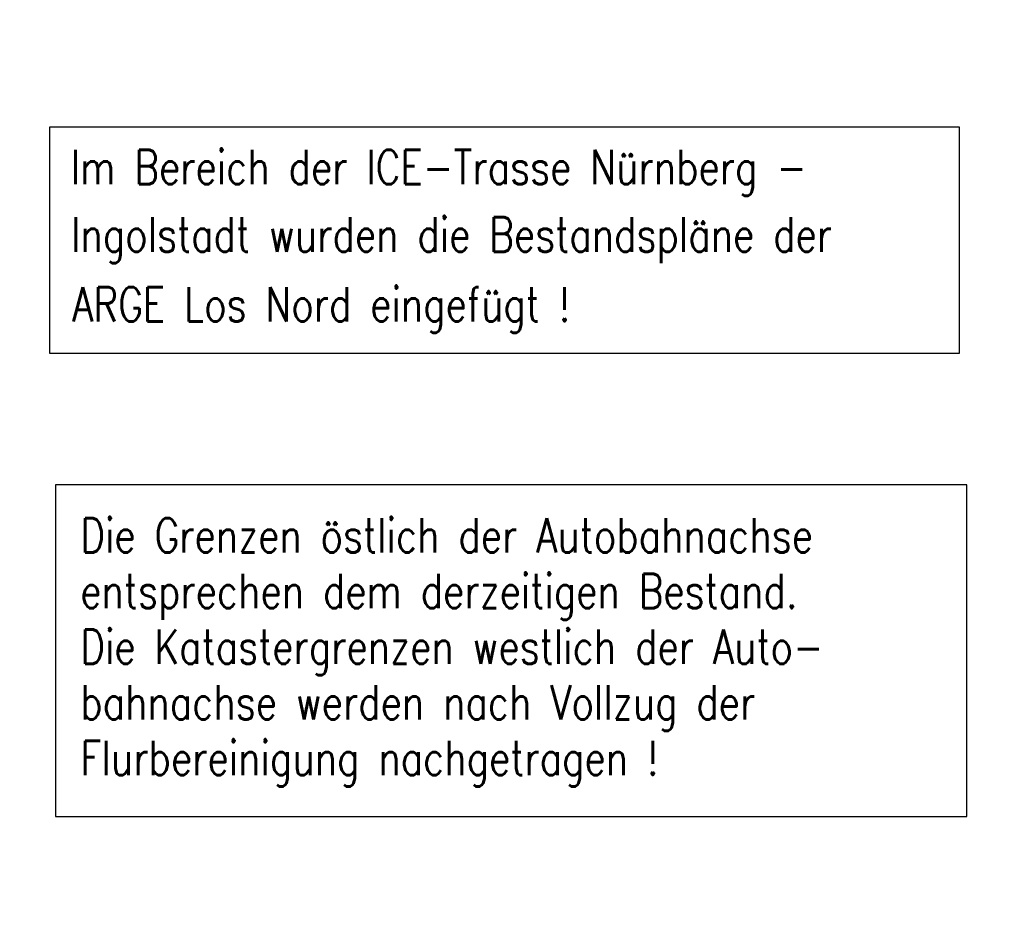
# Model space of a CAD drawing. Extents: x 0 to 1135, y 0 to 420.
# Tile 53 of 84: x 956 to 1028, y 114 to 179. Entities that reach past the tile are written whole.
import ezdxf

# ---------------------------------------------------------------- set-up
doc = ezdxf.new("R2010")
doc.units = 0
doc.header["$LTSCALE"] = 2
doc.header["$MEASUREMENT"] = 0
doc.linetypes.add('AUSGEZOGEN', pattern=[0])
for name, color, linetype in [('DB_Bahnachse', 7, 'CONTINUOUS'), ('FBRTOP', 8, 'AUSGEZOGEN'), ('GRENZL-BAB', 7, 'AUSGEZOGEN')]:
    doc.layers.add(name, color=color, linetype=linetype)
doc.styles.add('ROMANS', font='romans.shx', dxfattribs={"width": 0.8})

msp = doc.modelspace()

# ---------------------------------------------------------------- linework, layer by layer
at = {"layer": 'DB_Bahnachse', "color": 15}
msp.add_lwpolyline([(958.359, 154.742), (1024.571, 154.742), (1024.571, 171.182), (958.359, 171.182)], close=True, dxfattribs=at)
at = {"layer": 'FBRTOP', "const_width": 0.5}
for points in [[(88.009, 187.528, 0), (104.839, 188.975, 0), (166.439, 194.269, -0.000002), (228.71, 199.62, 0.000002), (290.98, 204.971, 0.000001), (321.649, 207.607, 0.000001), (340.796, 209.253, 0.000002), (353.251, 210.323, -0.000001), (365.705, 211.394, -0.000007)], [(87.666, 191.514, 0), (104.497, 192.96, 0), (166.097, 198.254, -0.000002), (228.367, 203.605, 0.000002), (290.638, 208.957, 0.000001), (321.307, 211.592, 0.000001), (340.454, 213.238, 0.000002), (352.908, 214.308, -0.000001), (365.363, 215.379, -0.000007)], [(377.816, 216.449, 0.000001), (390.27, 217.519, 0.000044)], [(378.159, 212.464, 0.000001), (390.613, 213.534, 0.000044)]]:
    msp.add_lwpolyline(points, format="xyb", dxfattribs=at)
at = {"layer": 'GRENZL-BAB'}
msp.add_lwpolyline([(958.798, 121.05), (1025.111, 121.05), (1025.111, 145.16), (958.798, 145.16)], close=True, dxfattribs=at)

# ---------------------------------------------------------------- texts
at = {"layer": 'DB_Bahnachse', "color": 15, "style": 'ROMANS', "width": 0.8}
for s, p in [('Im Bereich der ICE-Trasse Nürnberg -', (959.904, 167.034)), ('Ingolstadt wurden die Bestandspläne der', (959.931, 162.132)), ('ARGE Los Nord eingefügt !', (960.016, 157.062))]:
    msp.add_text(s, height=2.5, dxfattribs=at).set_placement(p)
at = {"layer": 'GRENZL-BAB', "style": 'ROMANS', "width": 0.8}
for s, p in [('Die Grenzen östlich der Autobahnachse', (960.603, 140.24)), ('entsprechen dem derzeitigen Bestand.', (960.603, 136.192)), ('Die Katastergrenzen westlich der Auto-', (960.603, 132.145)), ('bahnachse werden nach Vollzug der', (960.603, 128.097)), ('Flurbereinigung nachgetragen !', (960.603, 124.049))]:
    msp.add_text(s, height=2.5, dxfattribs=at).set_placement(p)

doc.saveas('drawing.dxf')
